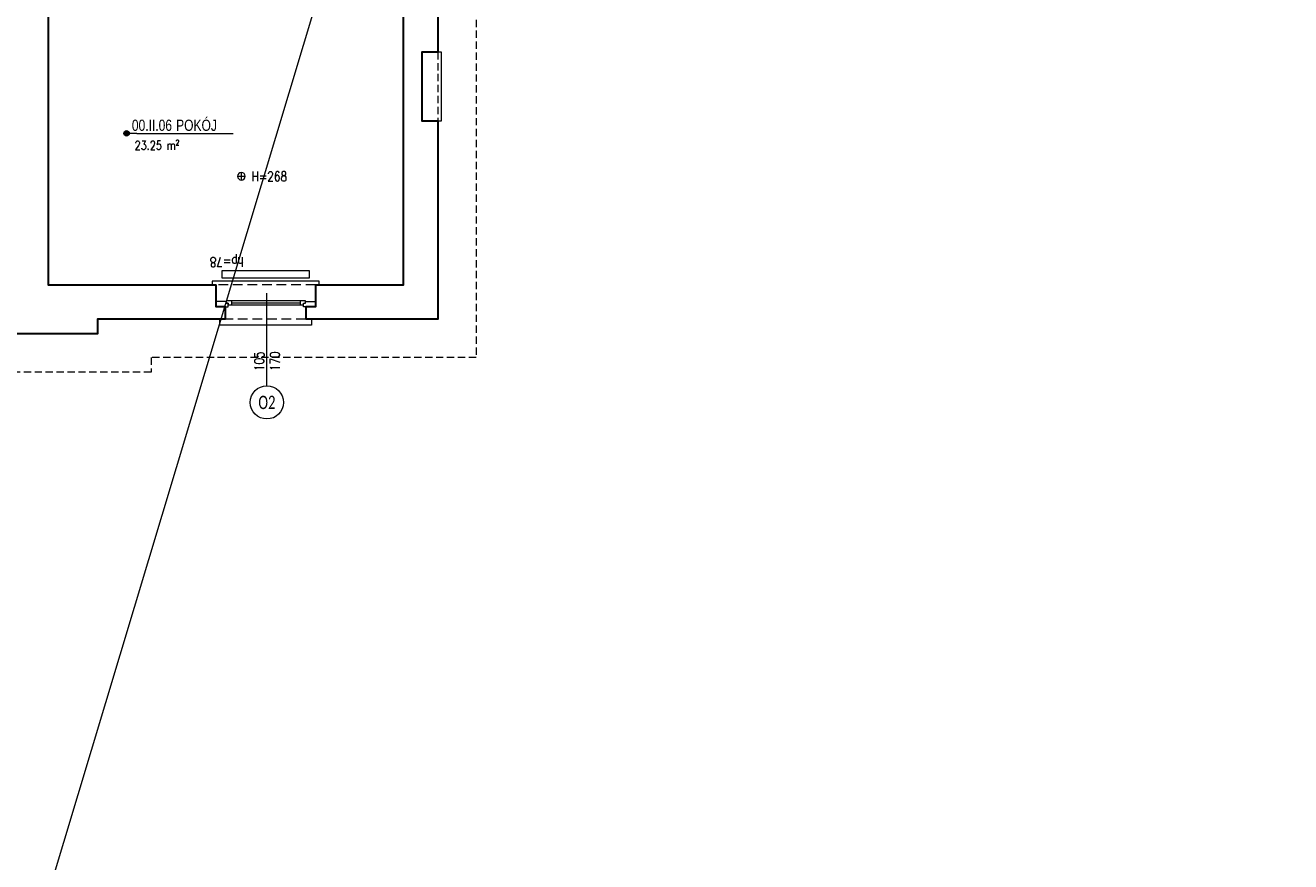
# Model space of a CAD drawing. Header units: millimetres. Extents: x 284606 to 628701, y -213781 to -93475.
# Tile 44 of 102: x 298944 to 300600, y -105619 to -104525. Entities that reach past the tile are written whole.
import ezdxf
from ezdxf.enums import TextEntityAlignment as Align

# ---------------------------------------------------------------- set-up
doc = ezdxf.new("R2010")
doc.units = ezdxf.units.MM
doc.linetypes.add('HIDDEN', pattern=[9.525, 6.35, -3.175])
doc.layers.get('0').update_dxf_attribs({"lineweight": 0})
for name, color, linetype, lineweight in [('!STR_Konstrukcja 0.20', 200, 'Continuous', 20), ('!STR_Konstrukcja 0.30', 64, 'Continuous', 30), ('!STR_Ocieplenie 0.05', 1, 'Continuous', 5), ('!STR_Opisy 0.09', 8, 'Continuous', 9), ('!STR_Przerywana 0.09', 8, 'HIDDEN', 9), ('!STR_Stolarka okienna', 72, 'Continuous', 15), ('EKO Opisy 0.09', 8, 'Continuous', 9)]:
    doc.layers.add(name, color=color, linetype=linetype, lineweight=lineweight)
doc.styles.add('AB_Arial', font='NirmalaS.ttf')
doc.styles.add('EKO 1-10', font='romans.shx', dxfattribs={"width": 0.8, "height": 15})
doc.styles.add('EKO 1-5', font='romans.shx', dxfattribs={"width": 0.8, "height": 10})
doc.styles.add('EKO CM 1-50', font='calibri.ttf', dxfattribs={"width": 0.8, "height": 12.5})

# ---------------------------------------------------------------- blocks, each defined once
blk = doc.blocks.new('*U166')
at = {"layer": '!STR_Opisy 0.09', "linetype": 'Continuous'}
blk.add_line((0, -153.5), (0, -32.2), dxfattribs=at)
at = {"layer": '!STR_Opisy 0.09', "linetype": 'Continuous', "style": 'EKO 1-5', "width": 0.8}
blk.add_attdef('HP=', (30.1, 14.6), '', height=12.5, rotation=180, dxfattribs=at)
at = {"layer": '!STR_Opisy 0.09', "ltscale": 0.7, "style": 'EKO 1-5', "width": 0.8}
blk.add_attdef('WYS', text='', height=12.5, rotation=270, dxfattribs=at).set_placement((-10.5, -121.4), align=Align.MIDDLE_CENTER)
at = {"layer": '!STR_Opisy 0.09', "linetype": 'Continuous', "style": 'EKO 1-5', "width": 0.8}
blk.add_attdef('SZER', text='', height=12.5, rotation=270, dxfattribs=at).set_placement((0, -121.4), align=Align.BOTTOM_CENTER)
blk = doc.blocks.new('wysokosc2')
at = {"ltscale": 2}
for points in [[(-5.1, 0), (5, 0)], [(0, 5.1), (0, -5.1)]]:
    blk.add_lwpolyline(points, dxfattribs=at)
blk.add_circle((0, 0), 5.03, dxfattribs=at)
at = {"ltscale": 2, "style": 'EKO 1-5', "width": 0.8}
blk.add_attdef('WYS', (13.3, -6), '', height=12.5, dxfattribs=at)
blk = doc.blocks.new('*U459')
at = {"ltscale": 0.3}
blk.add_hatch(color=256, dxfattribs=at).paths.add_polyline_path([(-0.9, 50, 1), (6.8, 50, 1)])
at = {"ltscale": 1.5}
blk.add_line((17.6, 50), (154.6, 50), dxfattribs=at)
at = {"ltscale": 0.3}
blk.add_lwpolyline([(17.6, 50), (3, 50)], dxfattribs=at)
blk.add_circle((3, 50), 3.86, dxfattribs=at)
at = {"ltscale": 1.5, "width": 0.8}
for tag, p, height, style in [('NR_POM.', (10.5, 53.4), 16, 'AB_Arial'), ('NAZWA_POMIESZCZENIA', (66.9, 53.4), 16, 'AB_Arial'), ('POSADZKA', (9.1, 4), 12.5, 'EKO 1-5')]:
    blk.add_attdef(tag, p, '', height=height, rotation=0, dxfattribs=dict(at, style=style))
at = {"ltscale": 1.5, "style": 'EKO 1-5', "width": 0.8}
blk.add_attdef('POWIERZCHNIA', text='', height=12.5, rotation=0, dxfattribs=at).set_placement((78.1, 22.9), align=Align.BOTTOM_RIGHT)
blk = doc.blocks.new('KÓLKO')
at = {"layer": '!STR_Opisy 0.09'}
blk.add_circle((0, -15.5), 15.5, dxfattribs=at)
at = {"layer": '!STR_Opisy 0.09', "style": 'EKO 1-10', "width": 0.8}
blk.add_attdef('NR', text='', height=15, dxfattribs=at).set_placement((0, -15.5), align=Align.MIDDLE_CENTER)

msp = doc.modelspace()

# ---------------------------------------------------------------- linework, layer by layer
at = {"layer": '!STR_Konstrukcja 0.20', "color": 8, "ltscale": 1.5}
msp.add_lwpolyline([(299484.2, -104650.3), (299489.2, -104650.3), (299489.2, -104560.3), (299484.2, -104560.3)], dxfattribs=at)
at = {"layer": '!STR_Konstrukcja 0.20', "color": 8, "linetype": 'Continuous', "lineweight": 15}
for points in [[(299324, -104864.7), (299329, -104864.7), (299329, -104859.7), (299189, -104859.7), (299189, -104864.7), (299194, -104864.7)], [(299311.5, -104909.7), (299319, -104909.7), (299319, -104917.2), (299199, -104917.2), (299199, -104909.7), (299206.5, -104909.7)]]:
    msp.add_lwpolyline(points, dxfattribs=at)
at = {"layer": '!STR_Konstrukcja 0.30', "color": 8, "ltscale": 1.5}
for points in [[(299484.2, -104297.6), (299484.2, -104560.3)], [(299214.2, -104364.7), (298974.2, -104364.7), (298974.2, -104864.7), (299194, -104864.7)], [(299324, -104864.7), (299439.2, -104864.7), (299439.2, -104364.7), (299439.1, -104364.7)], [(299484.2, -104560.3), (299463.1, -104560.3), (299463.1, -104650.3), (299484.2, -104650.3)], [(299484.2, -104650.3), (299484.2, -104909.7), (299311.5, -104909.7)], [(299206.5, -104909.7), (299039, -104909.7), (299039, -104928.7), (298892.9, -104928.7)]]:
    msp.add_lwpolyline(points, dxfattribs=at)
at = {"layer": '!STR_Konstrukcja 0.30', "color": 8, "ltscale": 2}
for points in [[(299206.5, -104909.7), (299206.5, -104893.6), (299194, -104893.6), (299194, -104864.7)], [(299324, -104864.7), (299324, -104893.6), (299311.5, -104893.6), (299311.5, -104909.7)]]:
    msp.add_lwpolyline(points, dxfattribs=at)
at = {"layer": '!STR_Ocieplenie 0.05', "color": 253, "ltscale": 1.5, "true_color": 0x999999}
msp.add_line((297065.7, -112005.4), (300600.4, -100256.8), dxfattribs=at)
at = {"layer": '!STR_Przerywana 0.09', "color": 8, "ltscale": 1.5}
msp.add_line((299484.2, -104560.3), (299484.2, -104650.3), dxfattribs=at)
msp.add_lwpolyline([(297528.9, -103801.7), (298053.4, -103801.7), (298053.4, -103704.7), (299055.9, -103704.7), (299055.9, -103717.7), (299534.2, -103717.8), (299534.2, -104959.7), (299109, -104959.7), (299109, -104978.7), (298431.9, -104978.7), (298431.9, -104965.7), (297966.6, -104965.7), (297966.6, -104959.7), (297541.9, -104959.7), (297541.9, -104413.3), (297528.9, -104413.3)], close=True, dxfattribs=at)
at = {"layer": '!STR_Przerywana 0.09', "color": 8, "ltscale": 2}
for points in [[(299324, -104864.7), (299194, -104864.7)], [(299311.5, -104909.7), (299206.5, -104909.7)]]:
    msp.add_lwpolyline(points, dxfattribs=at)
at = {"layer": '!STR_Stolarka okienna', "color": 8, "ltscale": 0.3}
for points in [[(299194, -104886.5), (299194, -104893.6), (299209.6, -104893.6), (299209.6, -104888.4), (299207.1, -104888.4), (299207.1, -104886.5), (299194, -104886.5)], [(299207.1, -104885.4), (299207.1, -104888.4), (299209.6, -104888.4), (299209.6, -104890.6), (299308.6, -104890.6), (299308.6, -104888.4), (299311.1, -104888.4), (299311.1, -104885.4), (299207.1, -104885.4)], [(299214, -104885.4), (299214, -104890.6)], [(299214, -104888), (299304.5, -104888)], [(299304.5, -104890.6), (299304.5, -104885.4)], [(299324, -104886.5), (299324, -104893.6), (299308.6, -104893.6), (299308.6, -104888.4), (299311.1, -104888.4), (299311.1, -104886.5), (299324, -104886.5)]]:
    msp.add_lwpolyline(points, dxfattribs=at)
at = {"color": 8}
msp.add_lwpolyline([(299316, -104846.1), (299316, -104856.1), (299202.1, -104856.1), (299202.1, -104846.1)], close=True, dxfattribs=at)

# ---------------------------------------------------------------- block references
at = {"layer": '!STR_Konstrukcja 0.30', "color": 8, "ltscale": 1.5}
ref = msp.add_blockref('*U166', (299260.5, -104843.2), dxfattribs=dict(at, xscale=-1))
ref.add_attrib('SZER', '105', dxfattribs={"layer": '!STR_Opisy 0.09', "linetype": 'Continuous', "height": 12.5, "rotation": 90, "style": 'EKO 1-5', "width": 0.8}).set_placement((299260.5, -104964.6), align=Align.BOTTOM_CENTER)
ref.add_attrib('WYS', '170', dxfattribs={"layer": '!STR_Opisy 0.09', "ltscale": 0.7, "height": 12.5, "rotation": 90, "style": 'EKO 1-5', "width": 0.8}).set_placement((299271, -104964.6), align=Align.MIDDLE_CENTER)
ref.add_attrib('HP=', 'hp=78', (299230.4, -104828.6), dxfattribs={"layer": '!STR_Opisy 0.09', "linetype": 'Continuous', "height": 12.5, "rotation": 180, "style": 'EKO 1-5', "width": 0.8})
at = {"layer": '!STR_Opisy 0.09', "color": 8}
ref = msp.add_blockref('*U459', (299074.1, -104712.5), dxfattribs=dict(at, xscale=0.9199999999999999, yscale=0.9199999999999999, zscale=0.9199999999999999))
ref.add_attrib('NAZWA_POM', 'POKÓJ', (299141.7, -104663.3), dxfattribs={"layer": '0', "ltscale": 1.5, "height": 14.72, "rotation": 0, "style": 'AB_Arial', "width": 0.8})
ref.add_attrib('NUMER_POM', '00.II.06', (299083.8, -104663.3), dxfattribs={"layer": '0', "ltscale": 1.5, "height": 14.72, "rotation": 0, "style": 'AB_Arial', "width": 0.8})
ref.add_attrib('R-SURF', '23.25 m²', dxfattribs={"layer": '0', "ltscale": 1.5, "height": 11.5, "rotation": 0, "style": 'EKO 1-5', "width": 0.8}).set_placement((299145.9, -104691.4), align=Align.BOTTOM_RIGHT)
ref = msp.add_blockref('wysokosc2', (299227.2, -104722.6), dxfattribs=dict(at, xscale=-1, rotation=180))
ref.add_attrib('WYS', 'H=268', (299240.5, -104729.1), dxfattribs={"layer": '0', "ltscale": 2, "height": 12.5, "style": 'EKO 1-5', "width": 0.8})
at = {"layer": 'EKO Opisy 0.09', "color": 8}
ref = msp.add_blockref('KÓLKO', (299260.5, -104996.7), dxfattribs=dict(at, xscale=1.4, yscale=1.4, zscale=1.4))
ref.add_attrib('NR', 'O2', dxfattribs={"height": 17.5, "style": 'EKO CM 1-50', "width": 0.7}).set_placement((299260.5, -105018.4), align=Align.MIDDLE_CENTER)

doc.saveas('drawing.dxf')
